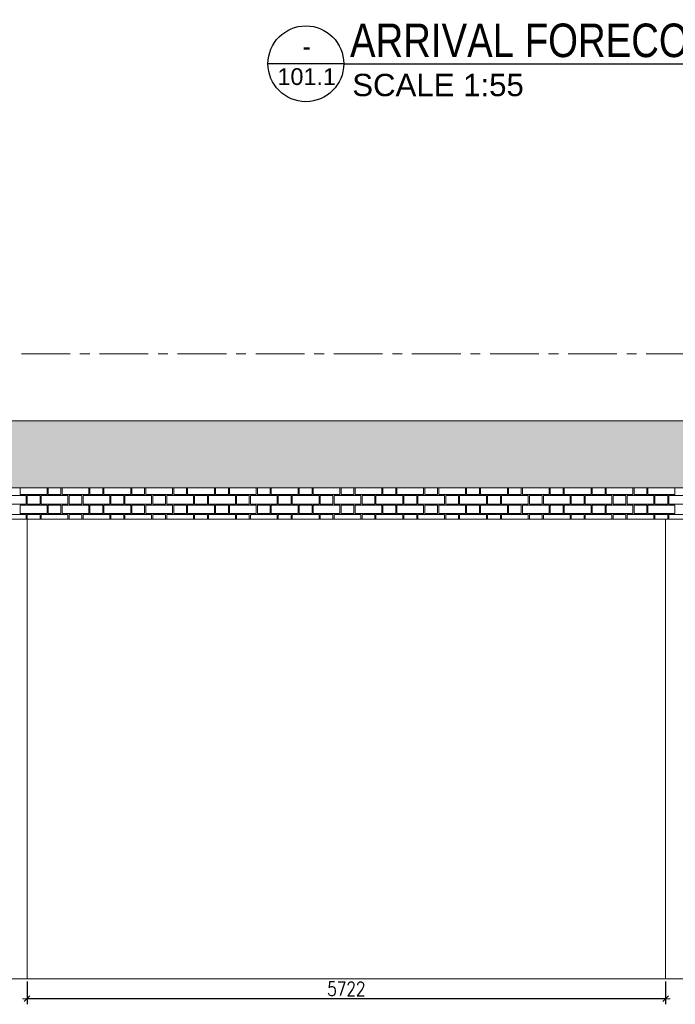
# Model space of a CAD drawing. Header units: millimetres. Extents: x 365044 to 878822, y -384447 to -241456.
# Tile 16 of 65: x 618535 to 624410, y -384084 to -375269. Entities that reach past the tile are written whole.
import ezdxf
from ezdxf.enums import TextEntityAlignment as Align

# ---------------------------------------------------------------- set-up
doc = ezdxf.new("R2010")
doc.units = ezdxf.units.MM
doc.header["$PDMODE"] = 99
doc.linetypes.add('CENTER', pattern=[2, 1.25, -0.25, 0.25, -0.25])
doc.layers.get('Defpoints').update_dxf_attribs({"color": 250})
for name, color, linetype, lineweight in [('3A-HATCH', 252, 'Continuous', 0), ('4', 4, 'Continuous', 9), ('A-DIM', 7, 'Continuous', 13), ('A-TEXT', 7, 'Continuous', 9)]:
    doc.layers.add(name, color=color, linetype=linetype, lineweight=lineweight)
doc.layers.add('A-HATCH', color=9, linetype='Continuous', lineweight=0, true_color=0x808080)
for name, color, linetype in [('ARTAG', 241, 'Continuous'), ('CENTER', 8, 'CENTER'), ('XR-DOOR$0$DOOR HATCH', 252, 'Continuous')]:
    doc.layers.add(name, color=color, linetype=linetype)
doc.styles.add('AB_EN', font='arial.ttf')
doc.styles.add('Arial Narrow', font='ARIALN.TTF', dxfattribs={"height": 476.25})
doc.styles.add('G1', font='arial.ttf', dxfattribs={"width": 0.8})
doc.styles.add('L1', font='simplex.shx', dxfattribs={"width": 0.8})
doc.dimstyles.new('copy 1 TO 50', dxfattribs={"dimscale": 50, "dimtxt": 2.5, "dimasz": 0.02, "dimexe": 1, "dimexo": 0.5, "dimgap": 0.5, "dimtad": 1, "dimdec": 0, "dimzin": 0, "dimdsep": 46, "dimtxsty": 'L1', "dimblk": '$0$$0$$1$new block', "dimcen": 0, "dimdle": 1, "dimclrd": 6, "dimclre": 6, "dimclrt": 7, "dimadec": 0, "dimazin": 0, "dimtfac": 2.5, "dimtdec": 0, "dimtix": 1, "dimtmove": 1, "dimatfit": 3, "dimldrblk": 'OPEN30', "dimfxl": 6, "dimtolj": 1, "dimtzin": 0, "dimarcsym": 0})

# ---------------------------------------------------------------- blocks, each defined once
blk = doc.blocks.new('*U10')
at = {"layer": 'ARTAG', "color": 3}
for q in [(-0.01, 0.35), (205.8, 0.35)]:
    blk.add_line((13.57, 0.35), q, dxfattribs=at)
blk.add_circle((6.78, 0.35), 6.79, dxfattribs=at)
at = {"layer": 'ARTAG', "color": 1, "style": 'G1', "width": 0.8}
for tag, height, p in [('S', 4, (6.93, 1.55)), ('1', 2.5, (6.93, -3.45))]:
    blk.add_attdef(tag, text='', height=height, dxfattribs=at).set_placement(p, align=Align.CENTER)
at = {"layer": 'ARTAG', "color": 1, "style": 'AB_EN'}
for tag, p, height in [('ELEVATION', (14.69, 1.55), 4), ('SCALE1:10', (15.09, -3.45), 2.5)]:
    blk.add_attdef(tag, p, '', height=height, dxfattribs=at)
blk = doc.blocks.new('$0$$0$$1$new block')
at = {"color": 3}
for p, q in [((40, 0), (-40, 0)), ((24.7, 24.7), (-24.7, -24.7)), ((0, 40), (0, -40))]:
    blk.add_line(p, q, dxfattribs=at)
blk = doc.blocks.new('*D421')
at = {"layer": 'A-DIM', "color": 6, "linetype": 'Continuous', "lineweight": -2, "transparency": 16777216}
for p, q in [((618600.6, -383880), (618600.6, -384084.4)), ((624322.6, -383880), (624322.6, -384084.4))]:
    blk.add_line(p, q, dxfattribs=at)
at = {"layer": 'A-DIM', "color": 6, "lineweight": -2, "transparency": 16777216}
blk.add_line((624321.6, -384034.4), (618601.6, -384034.4), dxfattribs=at)
at = {"layer": 'Defpoints', "color": 0, "transparency": 16777216}
for p in [(618600.6, -383855), (624322.6, -383855), (618600.6, -384034.4)]:
    blk.add_point(p, dxfattribs=at)
at = {"layer": 'A-DIM', "color": 6, "lineweight": -2, "transparency": 16777216, "rotation": 180}
blk.add_blockref('$0$$0$$1$new block', (618600.6, -384034.4), dxfattribs=at)
at = {"layer": 'A-DIM', "color": 6, "lineweight": -2, "transparency": 16777216}
blk.add_blockref('$0$$0$$1$new block', (624322.6, -384034.4), dxfattribs=at)
at = {"layer": 'A-DIM', "color": 7, "lineweight": -3, "transparency": 16777216, "insert": (621461.6, -383946.9), "char_height": 125, "attachment_point": 5, "style": 'L1'}
blk.add_mtext('\\A1;5722', dxfattribs=at)
blk = doc.blocks.new('_Open30')
at = {"color": 0, "linetype": 'ByBlock', "lineweight": -2}
for p, q in [((-1, 0.3), (0, 0)), ((0, 0), (-1, -0.3)), ((0, 0), (-1, 0))]:
    blk.add_line(p, q, dxfattribs=at)

msp = doc.modelspace()

# ---------------------------------------------------------------- hatches: boundary and pattern name
h = msp.add_hatch()
h.set_pattern_fill('GRASS', color=82, scale=5)
h.set_pattern_definition([(90, (-374965.555, 370325.62), (-89.802561, 89.802561), [23.8125, -155.792622]), (45, (-374965.56, 370325.62), (-89.802561, 89.802561), [23.8125, -103.1875]), (135, (-374965.56, 370325.62), (-89.802561, -89.802561), [23.8125, -103.1875])])
h.paths.add_polyline_path([(627796.6, -378260), (648294.6, -378260), (648294.6, -379460), (612579.6, -379460), (612579.6, -378860), (627796.6, -378860)])
at = {"layer": '3A-HATCH'}
h = msp.add_hatch(dxfattribs=at)
h.set_pattern_fill('AR-SAND', color=256, scale=2)
h.set_pattern_definition([(37.5, (114227.92, 2418.91), (-3.200063, 97.882647), [0, -77.216, 0, -86.36, 0, -82.55]), (7.5, (114227.92, 2418.91), (89.904657, 143.36502), [0, -41.656, 0, -69.596, 0, -26.67]), (327.5, (114165.44, 2418.91), (158.198474, 0.287437), [0, -25.4, 0, -91.44, 0, -119.38]), (317.5, (114165.44, 2418.91), (152.71129, 44.585865), [0, -12.7, 0, -59.944, 0, -68.58])])
h.paths.add_polyline_path([(627796.6, -383605), (622620.6, -383605), (628996.6, -383604.9), (628996.6, -383854.9), (627796.6, -383854.9)])

# ---------------------------------------------------------------- linework, layer by layer
at = {"layer": '4', "ltscale": 80}
for p, q in [((627796.6, -378860), (612579.6, -378860)), ((612579.6, -379460), (648294.6, -379460)), ((614430.6, -379740), (627796.6, -379740)), ((618600.6, -379740), (618600.6, -383855)), ((624322.6, -379740), (624322.6, -383855)), ((612579.6, -383855), (627796.6, -383855))]:
    msp.add_line(p, q, dxfattribs=at)
at = {"layer": 'A-HATCH'}
for points in [[(618779.6, -379460), (618779.6, -379520), (618539.6, -379520), (618539.6, -379460)], [(618904.6, -379460), (618904.6, -379520), (618789.6, -379520), (618789.6, -379460)], [(619154.6, -379460), (619154.6, -379520), (618914.6, -379520), (618914.6, -379460)], [(619279.6, -379460), (619279.6, -379520), (619164.6, -379520), (619164.6, -379460)], [(619529.6, -379460), (619529.6, -379520), (619289.6, -379520), (619289.6, -379460)], [(619654.6, -379460), (619654.6, -379520), (619539.6, -379520), (619539.6, -379460)], [(619904.6, -379460), (619904.6, -379520), (619664.6, -379520), (619664.6, -379460)], [(620029.6, -379460), (620029.6, -379520), (619914.6, -379520), (619914.6, -379460)], [(620279.6, -379460), (620279.6, -379520), (620039.6, -379520), (620039.6, -379460)], [(620404.6, -379460), (620404.6, -379520), (620289.6, -379520), (620289.6, -379460)], [(620654.6, -379460), (620654.6, -379520), (620414.6, -379520), (620414.6, -379460)], [(620779.6, -379460), (620779.6, -379520), (620664.6, -379520), (620664.6, -379460)], [(621029.6, -379460), (621029.6, -379520), (620789.6, -379520), (620789.6, -379460)], [(621154.6, -379460), (621154.6, -379520), (621039.6, -379520), (621039.6, -379460)], [(621404.6, -379460), (621404.6, -379520), (621164.6, -379520), (621164.6, -379460)], [(621529.6, -379460), (621529.6, -379520), (621414.6, -379520), (621414.6, -379460)], [(621779.6, -379460), (621779.6, -379520), (621539.6, -379520), (621539.6, -379460)], [(621904.6, -379460), (621904.6, -379520), (621789.6, -379520), (621789.6, -379460)], [(622154.6, -379460), (622154.6, -379520), (621914.6, -379520), (621914.6, -379460)], [(622279.6, -379460), (622279.6, -379520), (622164.6, -379520), (622164.6, -379460)], [(622529.6, -379460), (622529.6, -379520), (622289.6, -379520), (622289.6, -379460)], [(622654.6, -379460), (622654.6, -379520), (622539.6, -379520), (622539.6, -379460)], [(622904.6, -379460), (622904.6, -379520), (622664.6, -379520), (622664.6, -379460)], [(623029.6, -379460), (623029.6, -379520), (622914.6, -379520), (622914.6, -379460)], [(623279.6, -379460), (623279.6, -379520), (623039.6, -379520), (623039.6, -379460)], [(623404.6, -379460), (623404.6, -379520), (623289.6, -379520), (623289.6, -379460)], [(623654.6, -379460), (623654.6, -379520), (623414.6, -379520), (623414.6, -379460)], [(623779.6, -379460), (623779.6, -379520), (623664.6, -379520), (623664.6, -379460)], [(624029.6, -379460), (624029.6, -379520), (623789.6, -379520), (623789.6, -379460)], [(624154.6, -379460), (624154.6, -379520), (624039.6, -379520), (624039.6, -379460)], [(624404.6, -379460), (624404.6, -379520), (624164.6, -379520), (624164.6, -379460)], [(618352.1, -379740), (618352.1, -379700), (618592.1, -379700), (618592.1, -379740)], [(618602.1, -379740), (618602.1, -379700), (618717.1, -379700), (618717.1, -379740)], [(618727.1, -379740), (618727.1, -379700), (618967.1, -379700), (618967.1, -379740)], [(618977.1, -379740), (618977.1, -379700), (619092.1, -379700), (619092.1, -379740)], [(619102.1, -379740), (619102.1, -379700), (619342.1, -379700), (619342.1, -379740)], [(619352.1, -379740), (619352.1, -379700), (619467.1, -379700), (619467.1, -379740)], [(619477.1, -379740), (619477.1, -379700), (619717.1, -379700), (619717.1, -379740)], [(619727.1, -379740), (619727.1, -379700), (619842.1, -379700), (619842.1, -379740)], [(619852.1, -379740), (619852.1, -379700), (620092.1, -379700), (620092.1, -379740)], [(620102.1, -379740), (620102.1, -379700), (620217.1, -379700), (620217.1, -379740)], [(620227.1, -379740), (620227.1, -379700), (620467.1, -379700), (620467.1, -379740)], [(620477.1, -379740), (620477.1, -379700), (620592.1, -379700), (620592.1, -379740)], [(620602.1, -379740), (620602.1, -379700), (620842.1, -379700), (620842.1, -379740)], [(620852.1, -379740), (620852.1, -379700), (620967.1, -379700), (620967.1, -379740)], [(620977.1, -379740), (620977.1, -379700), (621217.1, -379700), (621217.1, -379740)], [(621227.1, -379740), (621227.1, -379700), (621342.1, -379700), (621342.1, -379740)], [(621352.1, -379740), (621352.1, -379700), (621592.1, -379700), (621592.1, -379740)], [(621602.1, -379740), (621602.1, -379700), (621717.1, -379700), (621717.1, -379740)], [(621727.1, -379740), (621727.1, -379700), (621967.1, -379700), (621967.1, -379740)], [(621977.1, -379740), (621977.1, -379700), (622092.1, -379700), (622092.1, -379740)], [(622102.1, -379740), (622102.1, -379700), (622342.1, -379700), (622342.1, -379740)], [(622352.1, -379740), (622352.1, -379700), (622467.1, -379700), (622467.1, -379740)], [(622477.1, -379740), (622477.1, -379700), (622717.1, -379700), (622717.1, -379740)], [(622727.1, -379740), (622727.1, -379700), (622842.1, -379700), (622842.1, -379740)], [(622852.1, -379740), (622852.1, -379700), (623092.1, -379700), (623092.1, -379740)], [(623102.1, -379740), (623102.1, -379700), (623217.1, -379700), (623217.1, -379740)], [(623227.1, -379740), (623227.1, -379700), (623467.1, -379700), (623467.1, -379740)], [(623477.1, -379740), (623477.1, -379700), (623592.1, -379700), (623592.1, -379740)], [(623602.1, -379740), (623602.1, -379700), (623842.1, -379700), (623842.1, -379740)], [(623852.1, -379740), (623852.1, -379700), (623967.1, -379700), (623967.1, -379740)], [(623977.1, -379740), (623977.1, -379700), (624217.1, -379700), (624217.1, -379740)], [(624227.1, -379740), (624227.1, -379700), (624342.1, -379700), (624342.1, -379740)], [(624352.1, -379740), (624352.1, -379700), (624592.1, -379700), (624592.1, -379740)]]:
    msp.add_lwpolyline(points, dxfattribs=at)
for points in [[(618352.1, -379530), (618592.1, -379530), (618592.1, -379605), (618352.1, -379605)], [(618602.1, -379530), (618717.1, -379530), (618717.1, -379605), (618602.1, -379605)], [(618727.1, -379530), (618967.1, -379530), (618967.1, -379605), (618727.1, -379605)], [(618977.1, -379530), (619092.1, -379530), (619092.1, -379605), (618977.1, -379605)], [(619102.1, -379530), (619342.1, -379530), (619342.1, -379605), (619102.1, -379605)], [(619352.1, -379530), (619467.1, -379530), (619467.1, -379605), (619352.1, -379605)], [(619477.1, -379530), (619717.1, -379530), (619717.1, -379605), (619477.1, -379605)], [(619727.1, -379530), (619842.1, -379530), (619842.1, -379605), (619727.1, -379605)], [(619852.1, -379530), (620092.1, -379530), (620092.1, -379605), (619852.1, -379605)], [(620102.1, -379530), (620217.1, -379530), (620217.1, -379605), (620102.1, -379605)], [(620227.1, -379530), (620467.1, -379530), (620467.1, -379605), (620227.1, -379605)], [(620477.1, -379530), (620592.1, -379530), (620592.1, -379605), (620477.1, -379605)], [(620602.1, -379530), (620842.1, -379530), (620842.1, -379605), (620602.1, -379605)], [(620852.1, -379530), (620967.1, -379530), (620967.1, -379605), (620852.1, -379605)], [(620977.1, -379530), (621217.1, -379530), (621217.1, -379605), (620977.1, -379605)], [(621227.1, -379530), (621342.1, -379530), (621342.1, -379605), (621227.1, -379605)], [(621352.1, -379530), (621592.1, -379530), (621592.1, -379605), (621352.1, -379605)], [(621602.1, -379530), (621717.1, -379530), (621717.1, -379605), (621602.1, -379605)], [(621727.1, -379530), (621967.1, -379530), (621967.1, -379605), (621727.1, -379605)], [(621977.1, -379530), (622092.1, -379530), (622092.1, -379605), (621977.1, -379605)], [(622102.1, -379530), (622342.1, -379530), (622342.1, -379605), (622102.1, -379605)], [(622352.1, -379530), (622467.1, -379530), (622467.1, -379605), (622352.1, -379605)], [(622477.1, -379530), (622717.1, -379530), (622717.1, -379605), (622477.1, -379605)], [(622727.1, -379530), (622842.1, -379530), (622842.1, -379605), (622727.1, -379605)], [(622852.1, -379530), (623092.1, -379530), (623092.1, -379605), (622852.1, -379605)], [(623102.1, -379530), (623217.1, -379530), (623217.1, -379605), (623102.1, -379605)], [(623227.1, -379530), (623467.1, -379530), (623467.1, -379605), (623227.1, -379605)], [(623477.1, -379530), (623592.1, -379530), (623592.1, -379605), (623477.1, -379605)], [(623602.1, -379530), (623842.1, -379530), (623842.1, -379605), (623602.1, -379605)], [(623852.1, -379530), (623967.1, -379530), (623967.1, -379605), (623852.1, -379605)], [(623977.1, -379530), (624217.1, -379530), (624217.1, -379605), (623977.1, -379605)], [(624227.1, -379530), (624342.1, -379530), (624342.1, -379605), (624227.1, -379605)], [(624352.1, -379530), (624592.1, -379530), (624592.1, -379605), (624352.1, -379605)], [(618539.6, -379615), (618779.6, -379615), (618779.6, -379690), (618539.6, -379690)], [(618789.6, -379615), (618904.6, -379615), (618904.6, -379690), (618789.6, -379690)], [(618914.6, -379615), (619154.6, -379615), (619154.6, -379690), (618914.6, -379690)], [(619164.6, -379615), (619279.6, -379615), (619279.6, -379690), (619164.6, -379690)], [(619289.6, -379615), (619529.6, -379615), (619529.6, -379690), (619289.6, -379690)], [(619539.6, -379615), (619654.6, -379615), (619654.6, -379690), (619539.6, -379690)], [(619664.6, -379615), (619904.6, -379615), (619904.6, -379690), (619664.6, -379690)], [(619914.6, -379615), (620029.6, -379615), (620029.6, -379690), (619914.6, -379690)], [(620039.6, -379615), (620279.6, -379615), (620279.6, -379690), (620039.6, -379690)], [(620289.6, -379615), (620404.6, -379615), (620404.6, -379690), (620289.6, -379690)], [(620414.6, -379615), (620654.6, -379615), (620654.6, -379690), (620414.6, -379690)], [(620664.6, -379615), (620779.6, -379615), (620779.6, -379690), (620664.6, -379690)], [(620789.6, -379615), (621029.6, -379615), (621029.6, -379690), (620789.6, -379690)], [(621039.6, -379615), (621154.6, -379615), (621154.6, -379690), (621039.6, -379690)], [(621164.6, -379615), (621404.6, -379615), (621404.6, -379690), (621164.6, -379690)], [(621414.6, -379615), (621529.6, -379615), (621529.6, -379690), (621414.6, -379690)], [(621539.6, -379615), (621779.6, -379615), (621779.6, -379690), (621539.6, -379690)], [(621789.6, -379615), (621904.6, -379615), (621904.6, -379690), (621789.6, -379690)], [(621914.6, -379615), (622154.6, -379615), (622154.6, -379690), (621914.6, -379690)], [(622164.6, -379615), (622279.6, -379615), (622279.6, -379690), (622164.6, -379690)], [(622289.6, -379615), (622529.6, -379615), (622529.6, -379690), (622289.6, -379690)], [(622539.6, -379615), (622654.6, -379615), (622654.6, -379690), (622539.6, -379690)], [(622664.6, -379615), (622904.6, -379615), (622904.6, -379690), (622664.6, -379690)], [(622914.6, -379615), (623029.6, -379615), (623029.6, -379690), (622914.6, -379690)], [(623039.6, -379615), (623279.6, -379615), (623279.6, -379690), (623039.6, -379690)], [(623289.6, -379615), (623404.6, -379615), (623404.6, -379690), (623289.6, -379690)], [(623414.6, -379615), (623654.6, -379615), (623654.6, -379690), (623414.6, -379690)], [(623664.6, -379615), (623779.6, -379615), (623779.6, -379690), (623664.6, -379690)], [(623789.6, -379615), (624029.6, -379615), (624029.6, -379690), (623789.6, -379690)], [(624039.6, -379615), (624154.6, -379615), (624154.6, -379690), (624039.6, -379690)], [(624164.6, -379615), (624404.6, -379615), (624404.6, -379690), (624164.6, -379690)]]:
    msp.add_lwpolyline(points, close=True, dxfattribs=at)
at = {"layer": 'CENTER', "lineweight": 9, "ltscale": 350}
for p, q in [((609449.5, -378260), (649690.5, -378260)), ((609449.5, -379460), (649690.5, -379460)), ((609449.5, -383855), (649690.5, -383855))]:
    msp.add_line(p, q, dxfattribs=at)

# ---------------------------------------------------------------- block references
at = {"layer": 'XR-DOOR$0$DOOR HATCH', "color": 3}
ref = msp.add_blockref('*U10', (620760, -375680.9), dxfattribs=dict(at, xscale=50, yscale=50, zscale=50))
ref.add_attrib('1', '101.1', dxfattribs={"layer": 'A-TEXT', "height": 150, "style": 'G1'}).set_placement((621106.5, -375853.4), align=Align.CENTER)
ref.add_attrib('ELEVATION', 'ARRIVAL FORECOURT (BLOCK A2 ) TYPICAL FLOOR PLAN', (621494.5, -375603.5), dxfattribs={"layer": 'A-TEXT', "height": 300, "style": 'Arial Narrow'})
ref.add_attrib('SCALE1:10', 'SCALE 1:55', dxfattribs={"layer": 'A-TEXT', "height": 200, "style": 'AB_EN'}).set_placement((621514.7, -375853.4), align=Align.MIDDLE_LEFT)
ref.add_attrib('S', '-', dxfattribs={"layer": 'A-TEXT', "height": 200, "style": 'G1', "width": 0.8}).set_placement((621106.5, -375603.5), align=Align.CENTER)

# ---------------------------------------------------------------- dimensions: what is measured, and where the dimension line sits
at = {"layer": 'A-DIM', "lineweight": -3}
dim = msp.add_linear_dim(base=(618600.6, -384034.4), p1=(624322.6, -383855), p2=(618600.6, -383855), angle=180, dimstyle='copy 1 TO 50', dxfattribs=at)
dim.commit()
dim.dimension.update_dxf_attribs({"geometry": '*D421', "text_midpoint": (621461.6, -383946.9)})

doc.saveas('drawing.dxf')
